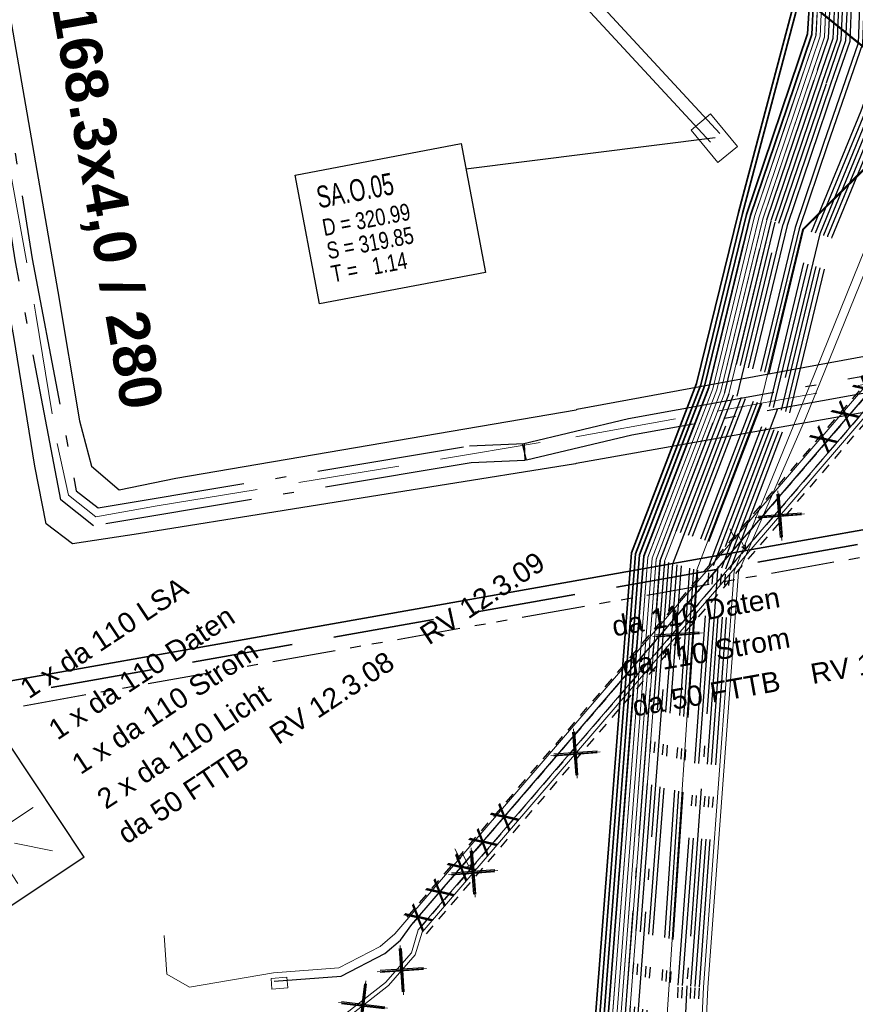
# Model space of a CAD drawing. Extents: x 3503752 to 3504470, y 5375172 to 5375556.
# Tile 60 of 77: x 3504300 to 3504310, y 5375417 to 5375428. Entities that reach past the tile are written whole.
import ezdxf

# ---------------------------------------------------------------- set-up
doc = ezdxf.new("R2010")
doc.units = 0
doc.header["$MEASUREMENT"] = 0
for name, pattern in [('2', [3.4, 1.2, -0.5, 1.2, -0.5]), ('202', [2.64, 1.75, -0.38, 0.13, -0.38]), ('237', [1.5, 0.75, -0.18, 0.13, -0.13, 0.13, -0.18]), ('88', [0.35001, 0.12501, -0.05, 0.125, -0.05])]:
    doc.linetypes.add(name, pattern=pattern)
for name, color, linetype in [('$_LISY_$_TMP', 7, 'Continuous'), ('1WB_LICHT_KSR', 7, 'Continuous'), ('2WP_STROM_NS_WEI', 7, 'Continuous'), ('4WB_BELEUCHTUNG', 7, 'Continuous'), ('4WB_BESTAND_1_BA', 7, 'Continuous'), ('4WB_FW_KABEL', 7, 'Continuous'), ('4WB_FW_LEITUNG', 7, 'Continuous'), ('4WB_FW_SCHUTZROH', 7, 'Continuous'), ('4WB_FW_TEXT', 7, 'Continuous'), ('4WB_ST_NS', 7, 'Continuous'), ('_4WP_KANCAD', 7, 'Continuous'), ('_4WP_KANCAD-T', 7, 'Continuous'), ('_4WP_LICHT-KSR', 7, 'Continuous'), ('_4WP_LICHT-LAMPE', 7, 'Continuous'), ('_4WP_LICHT_STILL', 7, 'Continuous'), ('_4WP_STADT_DATEN', 7, 'Continuous'), ('_4WP_STADT_FTT3', 7, 'Continuous'), ('_4WP_STADT_LSA', 7, 'Continuous'), ('_4WP_STADT_STROM', 7, 'Continuous'), ('_4WP_SWT-STROM', 7, 'Continuous'), ('_4WP_TELEKOM', 7, 'Continuous'), ('SP_SAB2022-03-17', 7, 'Continuous')]:
    doc.layers.add(name, color=color, linetype=linetype)
doc.styles.add('116', font='TXT', dxfattribs={"width": 0.7, "height": 0.26})
doc.styles.add('117', font='TXT', dxfattribs={"width": 0.8, "height": 0.2})
doc.styles.add('121', font='ARIAL.TTF', dxfattribs={"height": 0.24})
doc.styles.add('179', font='ARIAL.TTF', dxfattribs={"height": 0.24})
doc.styles.add('325', font='TXT', dxfattribs={"width": 0.8, "height": 0.3})
doc.styles.add('387', font='ARIAL.TTF', dxfattribs={"height": 0.24})
doc.styles.add('412', font='ARIAL.TTF', dxfattribs={"height": 0.24})
doc.styles.add('446', font='ARIALBD.TTF', dxfattribs={"height": 0.5})
doc.styles.add('525', font='ARIAL.TTF', dxfattribs={"height": 0.24})

# ---------------------------------------------------------------- blocks, each defined once
blk = doc.blocks.new('LP_01052')
at = {"color": 7, "linetype": 'Continuous', "lineweight": 18}
blk.add_lwpolyline([(-0.25, 0), (0.25, 0), (0.25, 0.3), (-0.25, 0.3), (-0.25, 0)], dxfattribs=at)
blk = doc.blocks.new('ST_MUFFEX17')
at = {"color": 116, "linetype": 'Continuous', "lineweight": 13}
blk.add_lwpolyline([(-1, 0.666667), (1, 0.666667), (1, -0.666667), (-1, -0.666667), (-1, 0.666667), (-1, 0.666667)], dxfattribs=at)
blk = doc.blocks.new('WP_LP-1020')
at = {"color": 7, "linetype": 'Continuous', "lineweight": 25}
for p, q in [((-0.8253, 0.8253), (0.8253, 0.8253)), ((-0.8253, -0.8253), (-0.8253, 0.8253)), ((0.8253, -0.8253), (0.8253, 0.8253)), ((-0.8253, -0.8253), (0.8253, -0.8253))]:
    blk.add_line(p, q, dxfattribs=at)
at = {"color": 1, "linetype": 'Continuous', "lineweight": 13}
for p, q in [((0, 0.324962), (0, 0.649924)), ((0, 0.649924), (0, 0.324962)), ((-0.554739, 0.55475), (-0.229777, 0.229788)), ((0.229777, 0.229788), (0.554739, 0.55475)), ((0.229777, 0.229788), (0.554739, 0.55475)), ((-0.324962, 0), (-0.649924, 0)), ((-0.324962, 0), (-0.649924, 0)), ((0.324962, 0), (0.649924, 0)), ((-0.229777, -0.229777), (-0.554739, -0.554739)), ((-0.229777, -0.229777), (-0.554739, -0.554739)), ((0.229777, -0.229777), (0.554739, -0.554739)), ((0.229777, -0.229777), (0.554739, -0.554739)), ((0, -0.324962), (0, -0.649924)), ((0, -0.324962), (0, -0.649924))]:
    blk.add_line(p, q, dxfattribs=at)
at = {"color": 7, "linetype": 'Continuous', "lineweight": 25}
blk.add_circle((0, 0), 0.272749, dxfattribs=at)
blk = doc.blocks.new('951')
at = {"color": 3, "linetype": 'Continuous', "lineweight": 18}
for p, q in [((5.053472, 0.9793), (4.792795, 0.344076)), ((5.13368, 0.444375), (4.732639, -0.518491)), ((4.792795, 0.344076), (5.13368, 0.444375)), ((4.732639, -0.518491), (4.715929, -0.2527)), ((4.715929, -0.2527), (4.943186, -0.339625)), ((4.943186, -0.339625), (4.732639, -0.518491))]:
    blk.add_line(p, q, dxfattribs=at)
blk = doc.blocks.new('1016')
at = {"color": 7, "linetype": 'Continuous', "lineweight": 13}
for p, q in [((0.703072, 0.277444), (1.257444, -0.276928)), ((1.257444, 0.277444), (0.703072, -0.276928))]:
    blk.add_line(p, q, dxfattribs=at)
at = {"color": 2, "linetype": 'Continuous', "lineweight": 25}
for p, q in [((1.212401, 0.25319), (0.727326, -0.231885)), ((0.727326, 0.232401), (1.212401, -0.252674)), ((0.748114, 0.25319), (1.23319, -0.231885)), ((1.23319, 0.232401), (0.748114, -0.252674))]:
    blk.add_line(p, q, dxfattribs=at)

msp = doc.modelspace()

# ---------------------------------------------------------------- linework, layer by layer
at = {"layer": '1WB_LICHT_KSR', "color": 190, "linetype": 'Continuous', "lineweight": 35}
for points in [[(3504306.482, 5375413.549), (3504307.144, 5375422.113), (3504307.913, 5375424.112), (3504308.409, 5375426.149), (3504308.842, 5375427.431), (3504309.134, 5375428.293), (3504309.154, 5375428.698), (3504307.825, 5375434.19), (3504307.719, 5375434.629), (3504307.204, 5375436.757), (3504306.967, 5375437.124), (3504306.708, 5375437.826), (3504306.062, 5375440.766), (3504305.5, 5375443.33), (3504305.493, 5375443.361), (3504305.472, 5375443.458), (3504305.425, 5375443.703)], [(3504305.325, 5375443.422), (3504305.915, 5375440.733), (3504306.564, 5375437.784), (3504306.832, 5375437.058), (3504307.063, 5375436.697), (3504307.572, 5375434.593), (3504307.678, 5375434.154), (3504308.966, 5375428.83), (3504308.265, 5375426.187), (3504307.77, 5375424.157), (3504306.997, 5375422.152), (3504306.332, 5375413.561)], [(3504306.382, 5375413.557), (3504307.046, 5375422.141), (3504307.818, 5375424.142), (3504308.313, 5375426.175), (3504309.018, 5375428.829), (3504307.727, 5375434.166), (3504307.621, 5375434.605), (3504307.11, 5375436.717), (3504306.877, 5375437.08), (3504306.612, 5375437.798), (3504305.964, 5375440.744), (3504305.374, 5375443.433)], [(3504305.423, 5375443.446), (3504306.013, 5375440.755), (3504306.66, 5375437.812), (3504306.922, 5375437.102), (3504307.157, 5375436.737), (3504307.67, 5375434.617), (3504307.776, 5375434.178), (3504309.105, 5375428.686), (3504309.109, 5375428.669), (3504309.085, 5375428.303), (3504308.361, 5375426.162), (3504307.865, 5375424.127), (3504307.095, 5375422.126), (3504306.432, 5375413.553)]]:
    msp.add_lwpolyline(points, dxfattribs=at)
at = {"layer": '4WB_BELEUCHTUNG', "color": 190, "linetype": 'Continuous', "lineweight": 35}
msp.add_lwpolyline([(3504306.482, 5375413.549), (3504307.144, 5375422.113), (3504307.913, 5375424.112), (3504308.409, 5375426.149), (3504308.842, 5375427.431), (3504309.134, 5375428.293), (3504309.154, 5375428.698), (3504307.825, 5375434.19), (3504307.719, 5375434.629), (3504307.204, 5375436.757), (3504306.967, 5375437.124), (3504306.708, 5375437.826), (3504306.062, 5375440.766), (3504305.5, 5375443.33), (3504305.493, 5375443.361), (3504305.472, 5375443.458), (3504305.425, 5375443.703)], dxfattribs=at)
at = {"layer": '4WB_BESTAND_1_BA', "color": 250, "linetype": '88', "lineweight": 25}
for p, q in [((3504311.601, 5375426.292), (3504304.32, 5375417.812)), ((3504311.677, 5375426.227), (3504304.396, 5375417.747)), ((3504311.753, 5375426.162), (3504304.472, 5375417.682)), ((3504311.829, 5375426.097), (3504304.548, 5375417.617))]:
    msp.add_line(p, q, dxfattribs=at)
at = {"layer": '4WB_BESTAND_1_BA', "color": 250, "linetype": '202', "lineweight": 25}
for points in [[(3504306.682, 5375413.533), (3504307.34, 5375422.061), (3504308.105, 5375424.052), (3504308.601, 5375426.097), (3504309.203, 5375427.874), (3504309.334, 5375428.257), (3504309.345, 5375428.49), (3504309.356, 5375428.72), (3504308.025, 5375434.223), (3504307.246, 5375436.784), (3504307.057, 5375437.168), (3504306.932, 5375437.509), (3504306.806, 5375437.849), (3504306.359, 5375439.897), (3504306.369, 5375440.806), (3504306.562, 5375441.405), (3504306.385, 5375443.786)], [(3504306.435, 5375443.79), (3504306.613, 5375441.399), (3504306.419, 5375440.798), (3504306.409, 5375439.902), (3504306.855, 5375437.86), (3504306.979, 5375437.526), (3504307.102, 5375437.19), (3504307.288, 5375436.811), (3504308.074, 5375434.235), (3504309.406, 5375428.725), (3504309.384, 5375428.248), (3504309.215, 5375427.754), (3504308.649, 5375426.084), (3504308.153, 5375424.037), (3504307.389, 5375422.048), (3504306.732, 5375413.529)], [(3504306.485, 5375443.794), (3504306.664, 5375441.393), (3504306.469, 5375440.79), (3504306.459, 5375439.907), (3504306.904, 5375437.871), (3504307.026, 5375437.543), (3504307.147, 5375437.212), (3504307.33, 5375436.838), (3504308.123, 5375434.247), (3504309.456, 5375428.73), (3504309.434, 5375428.239), (3504309.262, 5375427.738), (3504308.697, 5375426.071), (3504308.201, 5375424.022), (3504307.438, 5375422.035), (3504306.782, 5375413.525)], [(3504306.832, 5375413.521), (3504307.487, 5375422.022), (3504308.249, 5375424.007), (3504308.745, 5375426.058), (3504309.309, 5375427.722), (3504309.484, 5375428.23), (3504309.506, 5375428.735), (3504308.172, 5375434.259), (3504307.372, 5375436.865), (3504307.192, 5375437.234), (3504307.073, 5375437.56), (3504306.953, 5375437.882), (3504306.509, 5375439.912), (3504306.519, 5375440.782), (3504306.715, 5375441.387), (3504306.535, 5375443.798)], [(3504306.585, 5375443.802), (3504306.766, 5375441.381), (3504306.569, 5375440.774), (3504306.559, 5375439.917), (3504307.002, 5375437.893), (3504307.12, 5375437.577), (3504307.237, 5375437.256), (3504307.414, 5375436.892), (3504308.221, 5375434.271), (3504309.556, 5375428.74), (3504309.534, 5375428.221), (3504309.356, 5375427.706), (3504308.793, 5375426.045), (3504308.297, 5375423.992), (3504307.536, 5375422.009), (3504306.882, 5375413.517)], [(3504306.635, 5375443.806), (3504306.817, 5375441.375), (3504306.619, 5375440.766), (3504306.609, 5375439.922), (3504307.051, 5375437.904), (3504307.282, 5375437.278), (3504307.456, 5375436.919), (3504308.27, 5375434.283), (3504309.606, 5375428.745), (3504309.584, 5375428.212), (3504309.403, 5375427.69), (3504308.841, 5375426.032), (3504308.345, 5375423.977), (3504307.585, 5375421.996), (3504306.841, 5375412.333)], [(3504306.735, 5375443.813), (3504306.918, 5375441.363), (3504306.719, 5375440.75), (3504306.709, 5375439.932), (3504307.149, 5375437.925), (3504307.261, 5375437.628), (3504307.372, 5375437.322), (3504307.54, 5375436.973), (3504308.368, 5375434.307), (3504309.706, 5375428.755), (3504309.684, 5375428.194), (3504309.275, 5375427.004), (3504308.937, 5375426.006), (3504308.441, 5375423.947), (3504307.684, 5375421.971), (3504307.025, 5375412.125)], [(3504306.785, 5375443.817), (3504306.969, 5375441.357), (3504306.769, 5375440.742), (3504306.759, 5375439.937), (3504307.197, 5375437.939), (3504307.308, 5375437.645), (3504307.418, 5375437.341), (3504307.587, 5375436.991), (3504308.416, 5375434.32), (3504309.756, 5375428.76), (3504309.734, 5375428.185), (3504309.322, 5375426.988), (3504308.985, 5375425.993), (3504308.489, 5375423.932), (3504307.733, 5375421.959), (3504307.075, 5375412.122)], [(3504306.482, 5375413.549), (3504307.144, 5375422.113), (3504307.913, 5375424.112), (3504308.409, 5375426.149), (3504308.842, 5375427.431), (3504309.134, 5375428.293), (3504309.154, 5375428.698), (3504307.825, 5375434.19), (3504307.719, 5375434.629), (3504307.204, 5375436.757), (3504306.967, 5375437.124), (3504306.708, 5375437.826), (3504306.062, 5375440.766), (3504305.472, 5375443.458)], [(3504307.319, 5375412.111), (3504307.553, 5375417.027), (3504307.922, 5375422.014), (3504308.633, 5375423.887), (3504309.13, 5375425.955), (3504309.719, 5375427.391), (3504309.988, 5375428.144), (3504310.252, 5375428.888), (3504310.413, 5375429.198), (3504310.693, 5375429.385), (3504311.051, 5375429.407), (3504311.415, 5375429.337), (3504311.913, 5375429.153), (3504312.494, 5375429.092), (3504313.238, 5375429.162), (3504314.037, 5375429.287), (3504318.108, 5375430.017), (3504320.224, 5375430.422), (3504322.517, 5375430.742), (3504326.245, 5375430.712), (3504330.306, 5375430.927)], [(3504307.369, 5375412.109), (3504307.603, 5375417.023), (3504307.971, 5375422.001), (3504308.681, 5375423.872), (3504309.179, 5375425.943), (3504309.769, 5375427.382), (3504310.035, 5375428.127), (3504310.3, 5375428.872), (3504310.455, 5375429.166), (3504310.71, 5375429.336), (3504311.048, 5375429.357), (3504311.402, 5375429.289), (3504311.902, 5375429.104), (3504312.494, 5375429.042), (3504313.244, 5375429.112), (3504314.045, 5375429.238), (3504318.117, 5375429.968), (3504320.231, 5375430.372), (3504322.52, 5375430.692), (3504326.245, 5375430.662), (3504330.314, 5375430.878)], [(3504307.469, 5375412.105), (3504307.703, 5375417.015), (3504308.069, 5375421.975), (3504308.777, 5375423.842), (3504309.277, 5375425.919), (3504309.869, 5375427.364), (3504310.129, 5375428.093), (3504310.394, 5375428.84), (3504310.497, 5375429.134), (3504310.727, 5375429.287), (3504311.045, 5375429.307), (3504311.389, 5375429.241), (3504311.891, 5375429.055), (3504312.494, 5375428.992), (3504313.25, 5375429.062), (3504314.053, 5375429.189), (3504318.126, 5375429.919), (3504320.238, 5375430.322), (3504322.523, 5375430.642), (3504326.245, 5375430.612), (3504330.322, 5375430.829)], [(3504307.519, 5375412.103), (3504307.753, 5375417.011), (3504308.118, 5375421.962), (3504308.825, 5375423.827), (3504309.326, 5375425.907), (3504309.919, 5375427.355), (3504310.176, 5375428.076), (3504310.441, 5375428.823), (3504310.539, 5375429.102), (3504310.744, 5375429.238), (3504311.042, 5375429.257), (3504311.376, 5375429.193), (3504311.88, 5375429.006), (3504312.494, 5375428.942), (3504313.256, 5375429.012), (3504314.061, 5375429.14), (3504318.135, 5375429.87), (3504320.245, 5375430.272), (3504322.526, 5375430.592), (3504326.245, 5375430.562), (3504330.33, 5375430.78)], [(3504310.448, 5375429.714), (3504310.347, 5375428.856), (3504310.082, 5375428.11), (3504309.819, 5375427.373), (3504309.228, 5375425.931), (3504308.729, 5375423.857), (3504308.02, 5375421.988), (3504307.653, 5375417.019), (3504307.419, 5375412.107), (3504307.215, 5375405.557)], [(3504307.365, 5375405.551), (3504307.569, 5375412.101), (3504307.803, 5375417.007), (3504308.167, 5375421.949), (3504308.873, 5375423.812), (3504309.375, 5375425.895), (3504309.969, 5375427.346), (3504310.223, 5375428.059), (3504310.488, 5375428.806), (3504310.547, 5375429.699)], [(3504311.485, 5375427.638), (3504310.832, 5375427.559), (3504310.594, 5375427.481), (3504309.932, 5375426.867), (3504309.033, 5375425.98), (3504308.537, 5375423.917), (3504307.782, 5375421.947), (3504307.125, 5375412.121), (3504306.944, 5375407.502), (3504306.835, 5375406.667), (3504306.764, 5375405.817), (3504306.692, 5375405.307), (3504305.208, 5375403.517), (3504303.051, 5375400.917), (3504302.173, 5375400.557), (3504296.358, 5375399.537), (3504290.191, 5375398.469), (3504290.009, 5375398.443), (3504279.483, 5375396.257)]]:
    msp.add_lwpolyline(points, dxfattribs=at)
at = {"layer": '4WB_BESTAND_1_BA', "color": 116, "linetype": 'Continuous', "lineweight": 13}
for points in [[(3504279.771, 5375397.179), (3504289.947, 5375399.189), (3504296.233, 5375400.224), (3504301.977, 5375401.23), (3504302.618, 5375401.495), (3504304.675, 5375403.965), (3504306.014, 5375405.565), (3504306.057, 5375405.998), (3504306.112, 5375407.533), (3504306.341, 5375412.355), (3504306.432, 5375413.553), (3504307.094, 5375422.122), (3504307.865, 5375424.127), (3504308.361, 5375426.164), (3504308.794, 5375427.447), (3504309.085, 5375428.303), (3504309.103, 5375428.692), (3504307.78, 5375434.167), (3504307.629, 5375435.083), (3504307.902, 5375436.178), (3504308.477, 5375437.748), (3504308.353, 5375439.038), (3504308.206, 5375439.81), (3504308.402, 5375439.848)], [(3504279.781, 5375397.13), (3504289.957, 5375399.14), (3504296.242, 5375400.175), (3504301.991, 5375401.182), (3504302.649, 5375401.454), (3504304.713, 5375403.933), (3504306.062, 5375405.545), (3504306.106, 5375405.982), (3504306.162, 5375407.531), (3504306.391, 5375412.353), (3504306.482, 5375413.549), (3504307.143, 5375422.109), (3504307.913, 5375424.112), (3504308.409, 5375426.151), (3504308.841, 5375427.431), (3504309.135, 5375428.294), (3504309.154, 5375428.7), (3504307.829, 5375434.179), (3504307.68, 5375435.081), (3504307.951, 5375436.166), (3504308.528, 5375437.743), (3504308.403, 5375439.045), (3504308.255, 5375439.819), (3504308.451, 5375439.857)], [(3504308.402, 5375439.848), (3504308.551, 5375439.066), (3504308.681, 5375437.722), (3504308.094, 5375436.12), (3504307.833, 5375435.075), (3504307.976, 5375434.207), (3504309.305, 5375428.712), (3504309.283, 5375428.265), (3504308.984, 5375427.383), (3504308.553, 5375426.108), (3504308.057, 5375424.067), (3504307.292, 5375422.078), (3504306.632, 5375413.537), (3504306.541, 5375412.343), (3504306.312, 5375407.525), (3504306.257, 5375405.984), (3504306.206, 5375405.483), (3504304.829, 5375403.837), (3504302.74, 5375401.329), (3504302.033, 5375401.036), (3504296.267, 5375400.026), (3504289.983, 5375398.993), (3504279.809, 5375396.983)], [(3504308.451, 5375439.857), (3504308.601, 5375439.073), (3504308.732, 5375437.717), (3504308.143, 5375436.108), (3504307.884, 5375435.073), (3504308.025, 5375434.219), (3504309.356, 5375428.72), (3504309.333, 5375428.256), (3504309.031, 5375427.367), (3504308.601, 5375426.095), (3504308.105, 5375424.052), (3504307.341, 5375422.065), (3504306.682, 5375413.533), (3504306.591, 5375412.341), (3504306.362, 5375407.523), (3504306.306, 5375405.968), (3504306.254, 5375405.463), (3504304.867, 5375403.805), (3504302.771, 5375401.288), (3504302.047, 5375400.988), (3504296.276, 5375399.977), (3504289.993, 5375398.944), (3504279.819, 5375396.934)], [(3504306.532, 5375413.545), (3504307.192, 5375422.096), (3504307.961, 5375424.097), (3504308.457, 5375426.138), (3504308.888, 5375427.415), (3504309.185, 5375428.285), (3504309.204, 5375428.707)], [(3504309.406, 5375428.727), (3504309.383, 5375428.247), (3504309.078, 5375427.351), (3504308.649, 5375426.082), (3504308.153, 5375424.037), (3504307.39, 5375422.052), (3504306.732, 5375413.529)]]:
    msp.add_lwpolyline(points, dxfattribs=at)
at = {"layer": '4WB_BESTAND_1_BA', "color": 251, "linetype": 'Continuous', "lineweight": 13}
for points in [[(3504308.304, 5375439.829), (3504308.452, 5375439.052), (3504308.579, 5375437.735), (3504307.998, 5375436.149), (3504307.731, 5375435.079), (3504307.878, 5375434.187), (3504309.204, 5375428.702), (3504309.184, 5375428.284), (3504308.889, 5375427.415), (3504308.457, 5375426.136), (3504307.961, 5375424.097), (3504307.193, 5375422.1), (3504306.532, 5375413.545), (3504306.441, 5375412.349), (3504306.212, 5375407.529), (3504306.157, 5375405.991), (3504306.11, 5375405.524), (3504304.752, 5375403.901), (3504302.679, 5375401.412), (3504302.005, 5375401.133), (3504296.25, 5375400.125), (3504289.965, 5375399.091), (3504279.79, 5375397.081)], [(3504308.353, 5375439.838), (3504308.502, 5375439.059), (3504308.63, 5375437.73), (3504308.047, 5375436.137), (3504307.782, 5375435.077), (3504307.927, 5375434.199), (3504309.255, 5375428.71), (3504309.234, 5375428.275), (3504308.936, 5375427.399), (3504308.505, 5375426.123), (3504308.009, 5375424.082), (3504307.242, 5375422.087), (3504306.582, 5375413.541), (3504306.491, 5375412.347), (3504306.262, 5375407.527), (3504306.206, 5375405.975), (3504306.158, 5375405.504), (3504304.79, 5375403.869), (3504302.71, 5375401.371), (3504302.019, 5375401.085), (3504296.259, 5375400.076), (3504289.975, 5375399.042), (3504279.8, 5375397.032)], [(3504279.81, 5375396.983), (3504289.985, 5375398.993), (3504296.268, 5375400.027), (3504302.033, 5375401.037), (3504302.741, 5375401.33), (3504304.828, 5375403.837), (3504306.206, 5375405.484), (3504306.255, 5375405.959), (3504306.312, 5375407.525), (3504306.541, 5375412.345), (3504306.632, 5375413.537), (3504307.291, 5375422.074), (3504308.057, 5375424.067), (3504308.553, 5375426.11), (3504308.983, 5375427.383), (3504309.284, 5375428.266), (3504309.305, 5375428.717), (3504307.976, 5375434.211), (3504307.833, 5375435.075), (3504308.096, 5375436.125), (3504308.528, 5375437.74), (3504308.402, 5375439.045), (3504308.255, 5375439.82)]]:
    msp.add_lwpolyline(points, dxfattribs=at)
at = {"layer": '4WB_BESTAND_1_BA', "color": 35, "linetype": 'Continuous', "lineweight": 13}
for points in [[(3504301.464, 5375417.615), (3504301.492, 5375417.157), (3504301.761, 5375417.004), (3504302.756, 5375417.173), (3504303.532, 5375417.232), (3504304.021, 5375417.484), (3504304.194, 5375417.637), (3504304.335, 5375417.8), (3504311.617, 5375426.28), (3504311.927, 5375426.41), (3504312.485, 5375426.815), (3504313.354, 5375426.669), (3504314.527, 5375426.431), (3504318.357, 5375427.047), (3504319.745, 5375427.34), (3504319.911, 5375427.436), (3504325.471, 5375428.306), (3504331.454, 5375429.276)], [(3504311.483, 5375427.648), (3504310.829, 5375427.568), (3504310.588, 5375427.489), (3504309.925, 5375426.875), (3504309.024, 5375425.985), (3504308.527, 5375423.92), (3504307.772, 5375421.95), (3504307.115, 5375412.122), (3504306.934, 5375407.502), (3504306.825, 5375406.668), (3504306.754, 5375405.818), (3504306.682, 5375405.312), (3504305.199, 5375403.523), (3504303.045, 5375400.924), (3504302.171, 5375400.568), (3504296.355, 5375399.546), (3504290.189, 5375398.479), (3504290.006, 5375398.452), (3504279.481, 5375396.266)]]:
    msp.add_lwpolyline(points, dxfattribs=at)
at = {"layer": '4WB_BESTAND_1_BA', "color": 7, "linetype": 'Continuous', "lineweight": 13}
for points in [[(3504314.339, 5375427.652), (3504314.321, 5375427.654), (3504313.664, 5375427.738), (3504311.941, 5375427.958), (3504311.404, 5375427.919), (3504311.061, 5375427.756), (3504310.589, 5375427.22), (3504310.134, 5375426.666), (3504308.967, 5375423.777), (3504308.216, 5375421.936), (3504307.853, 5375417.003), (3504307.619, 5375412.099), (3504307.415, 5375405.549), (3504307.139, 5375405.116), (3504306.094, 5375403.854), (3504305.187, 5375402.786), (3504303.626, 5375400.583), (3504303.031, 5375399.742), (3504296.468, 5375398.485), (3504291.901, 5375397.586), (3504290.093, 5375397.326), (3504279.225, 5375395.606)], [(3504314.357, 5375427.549), (3504314.337, 5375427.551), (3504313.651, 5375427.639), (3504311.938, 5375427.858), (3504311.43, 5375427.821), (3504311.122, 5375427.674), (3504310.67, 5375427.161), (3504310.227, 5375426.629), (3504309.061, 5375423.742), (3504308.265, 5375421.923), (3504307.903, 5375416.999), (3504307.669, 5375412.097), (3504307.465, 5375405.547), (3504307.178, 5375405.084), (3504305.852, 5375403.483), (3504305.52, 5375403.082), (3504303.708, 5375400.525), (3504303.144, 5375399.713), (3504296.478, 5375398.436), (3504291.909, 5375397.537), (3504290.1, 5375397.277), (3504279.233, 5375395.557)]]:
    msp.add_lwpolyline(points, dxfattribs=at)
at = {"layer": '4WB_BESTAND_1_BA', "color": 3, "linetype": 'Continuous', "lineweight": 25}
msp.add_lwpolyline([(3504302.764, 5375417.073), (3504303.56, 5375417.134), (3504304.077, 5375417.401), (3504304.26, 5375417.562), (3504304.396, 5375417.748), (3504311.678, 5375426.228)], dxfattribs=at)
at = {"layer": '4WB_FW_KABEL', "color": 40, "linetype": '2', "lineweight": 18}
msp.add_lwpolyline([(3504289.152, 5375436.172), (3504289.872, 5375436.302), (3504296.699, 5375437.587), (3504297.385, 5375437.707), (3504297.613, 5375437.637), (3504297.731, 5375437.407), (3504297.832, 5375436.812), (3504299.942, 5375424.982), (3504300.195, 5375423.447), (3504300.329, 5375422.833), (3504300.653, 5375422.577), (3504301.38, 5375422.707), (3504306.339, 5375423.527), (3504318.102, 5375425.657), (3504329.949, 5375427.797), (3504330.391, 5375427.868), (3504330.973, 5375427.977)], dxfattribs=at)
at = {"layer": '4WB_FW_LEITUNG', "color": 40, "linetype": 'Continuous', "lineweight": 25}
for points in [[(3504289.021, 5375436.377), (3504289.733, 5375436.517), (3504296.999, 5375437.867), (3504297.704, 5375437.997), (3504297.924, 5375437.927), (3504298.042, 5375437.707), (3504298.139, 5375437.137), (3504300.202, 5375425.247), (3504300.461, 5375423.717), (3504300.601, 5375423.177), (3504300.931, 5375422.897), (3504301.601, 5375423.037), (3504306.343, 5375423.847)], [(3504306.335, 5375423.207), (3504301.159, 5375422.377), (3504300.375, 5375422.257), (3504300.064, 5375422.497), (3504299.929, 5375423.177), (3504299.682, 5375424.717), (3504297.525, 5375436.487), (3504297.42, 5375437.107), (3504297.301, 5375437.347), (3504297.066, 5375437.417), (3504296.399, 5375437.307), (3504290.011, 5375436.087), (3504289.282, 5375435.967)], [(3504330.662, 5375428.257), (3504329.993, 5375428.117), (3504318.098, 5375426.017), (3504306.352, 5375423.849), (3504306.343, 5375423.847)], [(3504331.283, 5375427.697), (3504330.612, 5375427.59), (3504329.904, 5375427.477), (3504318.106, 5375425.297), (3504306.344, 5375423.209), (3504306.335, 5375423.207)]]:
    msp.add_lwpolyline(points, dxfattribs=at)
at = {"layer": '4WB_FW_SCHUTZROH', "color": 250, "linetype": '202', "lineweight": 25}
for points in [[(3504289.353, 5375436.235), (3504297.286, 5375437.712), (3504297.803, 5375437.397), (3504298.094, 5375436.808), (3504299.899, 5375425.634), (3504300.42, 5375422.888), (3504300.68, 5375422.683), (3504305.081, 5375423.419), (3504305.726, 5375423.447), (3504305.734, 5375423.247), (3504305.101, 5375423.219), (3504300.626, 5375422.471), (3504300.238, 5375422.778), (3504299.701, 5375425.6), (3504297.902, 5375436.746), (3504297.649, 5375437.257), (3504297.248, 5375437.502), (3504289.389, 5375436.039), (3504289.353, 5375436.235)], [(3504305.707, 5375423.444), (3504306.963, 5375423.742), (3504318.084, 5375425.755), (3504320, 5375426.102), (3504327.26, 5375427.413), (3504329.547, 5375428.001), (3504330.223, 5375428.173), (3504335.884, 5375429.184), (3504337.688, 5375429.473), (3504338.079, 5375429.495), (3504343.146, 5375430.506), (3504344.19, 5375430.528), (3504345.595, 5375429.713), (3504346.918, 5375428.935), (3504347.53, 5375428.887), (3504347.837, 5375428.889), (3504348.937, 5375429.103), (3504354.795, 5375430.249), (3504360.369, 5375431.365), (3504366.594, 5375432.621), (3504372.503, 5375433.761)], [(3504372.543, 5375433.565), (3504366.632, 5375432.425), (3504360.409, 5375431.169), (3504354.833, 5375430.053), (3504348.975, 5375428.907), (3504347.857, 5375428.689), (3504347.522, 5375428.687), (3504346.856, 5375428.739), (3504345.495, 5375429.541), (3504344.138, 5375430.326), (3504343.168, 5375430.306), (3504338.105, 5375429.297), (3504337.71, 5375429.273), (3504335.918, 5375428.986), (3504330.265, 5375427.977), (3504329.597, 5375427.807), (3504327.302, 5375427.217), (3504320.036, 5375425.906), (3504318.12, 5375425.559), (3504307.003, 5375423.546), (3504305.753, 5375423.25), (3504305.707, 5375423.444)]]:
    msp.add_lwpolyline(points, dxfattribs=at)
at = {"layer": '4WB_ST_NS', "color": 3, "linetype": 'Continuous', "lineweight": 25}
msp.add_lwpolyline([(3504302.764, 5375417.073), (3504303.56, 5375417.134), (3504304.077, 5375417.401), (3504304.26, 5375417.562), (3504304.396, 5375417.748), (3504311.678, 5375426.228)], dxfattribs=at)
at = {"layer": '_4WP_KANCAD', "color": 1, "linetype": 'Continuous', "lineweight": 18}
msp.add_lwpolyline([(3504308.046, 5375427.12), (3504297.798, 5375438.2), (3504297.688, 5375438.098), (3504307.936, 5375427.018)], dxfattribs=at)
at = {"layer": '_4WP_KANCAD-T', "color": 1, "linetype": 'Continuous', "lineweight": 25}
msp.add_line((3504307.991, 5375427.069), (3504305.037, 5375426.697), dxfattribs=at)
at = {"layer": '_4WP_KANCAD-T', "color": 7, "linetype": 'Continuous', "lineweight": 18}
msp.add_lwpolyline([(3504303.014, 5375426.629), (3504304.979, 5375427.002), (3504305.268, 5375425.475), (3504303.303, 5375425.102), (3504303.014, 5375426.629)], dxfattribs=at)
at = {"layer": '_4WP_KANCAD-T', "color": 1, "linetype": 'Continuous', "lineweight": 25}
msp.add_lwpolyline([(3504303.014, 5375426.629), (3504304.979, 5375427.002), (3504305.268, 5375425.475), (3504303.303, 5375425.102), (3504303.014, 5375426.629)], dxfattribs=at)
at = {"layer": '_4WP_LICHT_STILL', "color": 190, "linetype": 'Continuous', "lineweight": 18}
msp.add_lwpolyline([(3504303.487, 5375416.592), (3504304.083, 5375417.06), (3504304.392, 5375417.412), (3504304.472, 5375417.682), (3504311.754, 5375426.162), (3504312.043, 5375426.249), (3504312.35, 5375426.471), (3504312.878, 5375426.487)], dxfattribs=at)
at = {"layer": '_4WP_LICHT_STILL', "color": 255, "linetype": 'Continuous', "lineweight": 13}
msp.add_lwpolyline([(3504312.88, 5375426.437), (3504312.367, 5375426.421), (3504312.066, 5375426.203), (3504311.783, 5375426.118), (3504304.517, 5375417.657), (3504304.437, 5375417.387), (3504304.118, 5375417.023), (3504303.518, 5375416.552)], dxfattribs=at)
at = {"layer": '_4WP_STADT_DATEN', "color": 7, "linetype": 'Continuous', "lineweight": 35}
msp.add_lwpolyline([(3504293.248, 5375422.792), (3504293.532, 5375422.982), (3504294.188, 5375422.852), (3504295.746, 5375420.545, 0.296329), (3504296.749, 5375420.12), (3504313.77, 5375423.14)], format="xyb", dxfattribs=at)
at = {"layer": '_4WP_STADT_FTT3', "color": 1, "linetype": '237', "lineweight": 25}
msp.add_lwpolyline([(3504313.826, 5375422.825), (3504294.853, 5375419.459, 0.54285), (3504294.526, 5375418.687)], format="xyb", dxfattribs=at)
at = {"layer": '_4WP_STADT_STROM', "color": 3, "linetype": '2', "lineweight": 35}
msp.add_lwpolyline([(3504293.601, 5375421.557), (3504293.696, 5375421.613), (3504295.007, 5375421.353), (3504295.613, 5375420.456, 0.296329), (3504296.777, 5375419.963), (3504313.798, 5375422.983)], format="xyb", dxfattribs=at)
at = {"layer": '_4WP_TELEKOM', "color": 114, "linetype": 'Continuous', "lineweight": 50}
msp.add_lwpolyline([(3504346.54, 5375432.886), (3504322.268, 5375429.379), (3504318.639, 5375427.268), (3504314.469, 5375426.174), (3504312.632, 5375426.743), (3504310.677, 5375427.391), (3504307.429, 5375430.033), (3504304.883, 5375443.494)], dxfattribs=at)
msp.add_lwpolyline([(3504346.54, 5375432.886), (3504322.268, 5375429.379), (3504318.639, 5375427.268), (3504314.469, 5375426.174), (3504312.632, 5375426.743), (3504310.677, 5375427.391), (3504307.429, 5375430.033), (3504304.883, 5375443.494)], dxfattribs=at)

# ---------------------------------------------------------------- block references
at = {"layer": '$_LISY_$_TMP', "color": 7}
for name, p, xscale, yscale, rotation in [('1016', (3504309.235, 5375423.15), 0.75, 0.75, 229.3464385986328), ('951', (3504307.654, 5375421.541), 0.2000000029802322, 0.2000000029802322, 49.34644203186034), ('951', (3504307.654, 5375421.541), 0.2000000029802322, 0.2000000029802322, 49.34644203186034), ('1016', (3504308.024, 5375421.74), 0.75, 0.75, 229.3464385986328), ('1016', (3504306.813, 5375420.33), 0.75, 0.75, 229.3464385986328), ('1016', (3504305.602, 5375418.92), 0.75, 0.75, 229.3464385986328), ('951', (3504304.396, 5375417.748), 0.2000000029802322, 0.2000000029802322, 49.34644203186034), ('951', (3504304.396, 5375417.748), 0.2000000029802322, 0.2000000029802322, 49.34644203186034), ('1016', (3504304.763, 5375417.758), 0.75, 0.75, 228.7220031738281), ('1016', (3504304.396, 5375417.242), 0.75, 0.75, 218.1402465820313)]:
    msp.add_blockref(name, p, dxfattribs=dict(at, xscale=xscale, yscale=yscale, rotation=rotation))
at = {"layer": '2WP_STROM_NS_WEI', "color": 7, "xscale": 0.09375, "yscale": 0.09375, "rotation": 184.3821853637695}
msp.add_blockref('ST_MUFFEX17', (3504302.828, 5375417.051), dxfattribs=at)
at = {"layer": '4WB_BESTAND_1_BA', "color": 7, "xscale": 0.09375, "yscale": 0.09375, "rotation": 184.3821853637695}
msp.add_blockref('ST_MUFFEX17', (3504302.828, 5375417.051), dxfattribs=at)
at = {"layer": '_4WP_LICHT-LAMPE', "color": 7, "rotation": 123.6059967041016}
msp.add_blockref('WP_LP-1020', (3504299.37, 5375418.774), dxfattribs=at)
at = {"layer": 'SP_SAB2022-03-17', "color": 7, "rotation": 129.723664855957}
msp.add_blockref('LP_01052', (3504308.094, 5375427.161), dxfattribs=at)

# ---------------------------------------------------------------- texts
at = {"layer": '4WB_FW_TEXT', "color": 7, "linetype": 'Continuous', "style": '446'}
msp.add_text('WW VL1 KMR DN150 168.3x4,0 / 280', height=0.5, rotation=279.8432, dxfattribs=at).set_placement((3504298.914, 5375435.639))
at = {"layer": '_4WP_KANCAD-T', "color": 1, "linetype": 'Continuous'}
for s, height, style, width, p in [('SA.O.05', 0.26, '116', 0.7, (3504303.296, 5375426.233)), ('D = 320.99', 0.2, '117', 0.8, (3504303.358, 5375425.905)), ('S = 319.85', 0.2, '117', 0.8, (3504303.41, 5375425.63)), ('T =   1.14', 0.2, '117', 0.8, (3504303.462, 5375425.355))]:
    msp.add_text(s, height=height, rotation=10.737, dxfattribs=dict(at, style=style, width=width)).set_placement(p)
at = {"layer": '_4WP_LICHT-KSR', "color": 190, "linetype": 'Continuous', "style": '387'}
msp.add_text('2 x da 110 Licht', height=0.24, rotation=33.5108, dxfattribs=at).set_placement((3504300.771, 5375419.103))
at = {"layer": '_4WP_STADT_DATEN', "color": 7, "linetype": 'Continuous', "style": '412'}
for s, rotation, p in [('da 110 Daten', 10.0619, (3504306.791, 5375421.159)), ('1 x da 110 Daten', 33.633, (3504300.197, 5375419.924))]:
    msp.add_text(s, height=0.24, rotation=rotation, dxfattribs=at).set_placement(p)
at = {"layer": '_4WP_STADT_FTT3', "color": 1, "linetype": 'Continuous', "style": '121'}
for s, rotation, p in [('RV 12.3.09', 33.5108, (3504304.598, 5375421.051)), ('RV 12.3.12', 10.0619, (3504309.144, 5375420.595)), ('RV 12.3.08', 33.5108, (3504302.814, 5375419.871)), ('da 50 FTTB', 10.0619, (3504307.034, 5375420.21)), ('da 50 FTTB', 33.5108, (3504301.015, 5375418.69))]:
    msp.add_text(s, height=0.24, rotation=rotation, dxfattribs=at).set_placement(p)
at = {"layer": '_4WP_STADT_LSA', "color": 7, "linetype": 'Continuous', "style": '525'}
msp.add_text('1 x da 110 LSA', height=0.24, rotation=33.5108, dxfattribs=at).set_placement((3504299.859, 5375420.413))
at = {"layer": '_4WP_STADT_STROM', "color": 7, "linetype": 'Continuous', "style": '179'}
for s, rotation, p in [('da 110 Strom', 10.0619, (3504306.911, 5375420.682)), ('1 x da 110 Strom', 33.5108, (3504300.472, 5375419.516))]:
    msp.add_text(s, height=0.24, rotation=rotation, dxfattribs=at).set_placement(p)
at = {"layer": '_4WP_SWT-STROM', "color": 2, "linetype": 'Continuous', "style": '325', "width": 0.8}
for p in [(3504309.318, 5375423.318), (3504304.515, 5375417.651)]:
    msp.add_text('X  X  X  X  X', height=0.3, rotation=49.3503, dxfattribs=at).set_placement(p)

doc.saveas('drawing.dxf')
